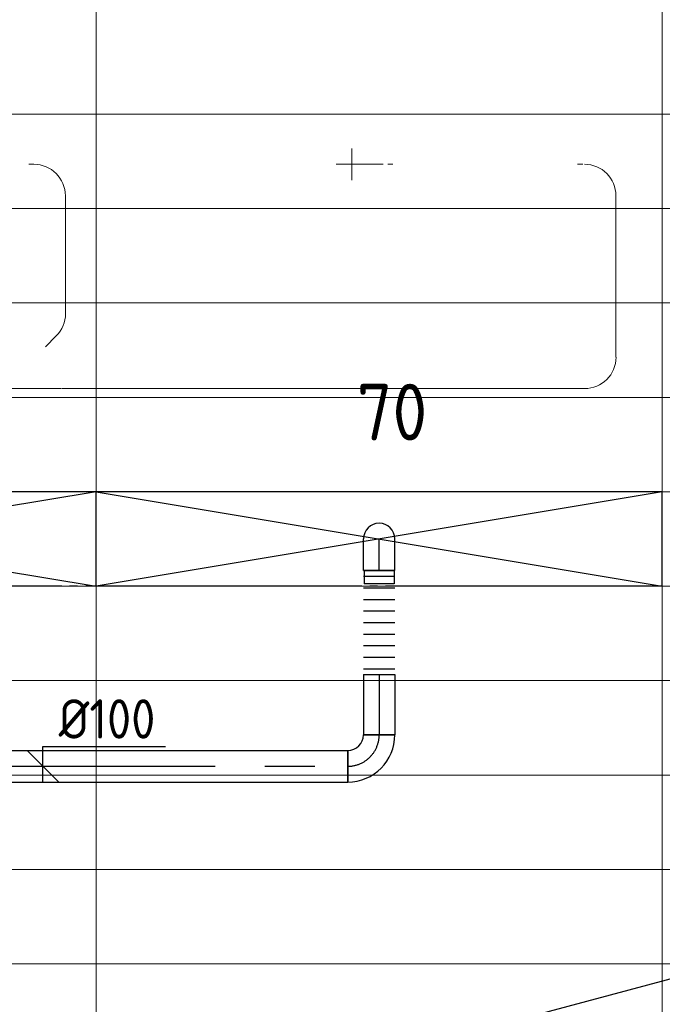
# Model space of a CAD drawing. Header units: millimetres. Extents: x -73257 to 31053, y 5203 to 51987.
# Tile 24 of 58: x -37011 to -34969, y 10690 to 13819. Entities that reach past the tile are written whole.
import ezdxf
from ezdxf.enums import TextEntityAlignment as Align

# ---------------------------------------------------------------- set-up
doc = ezdxf.new("R2010")
doc.units = ezdxf.units.MM
doc.header["$LTSCALE"] = 50
doc.linetypes.add('CENTER2', pattern=[28.575, 19.05, -3.175, 3.175, -3.175])
doc.linetypes.add('STREEPJES', pattern=[0.1, 0.05, -0.05])
for name, color, linetype in [('4plfd', 254, 'Continuous'), ('BALKEN', 7, 'Continuous'), ('WL570---_RETOUR', 100, 'Continuous'), ('WL570---_TOEVOER', 200, 'Continuous'), ('WL570---_TOEVOER_HL', 1, 'Continuous'), ('WL570---_TOEVOER_RST', 3, 'Continuous'), ('WL570---_TOEVOER_RST_HL', 1, 'Continuous'), ('WM570---_TOEVOER', 2, 'Continuous'), ('WM570---_TOEVOER_PR', 2, 'Continuous'), ('WM570---_TOEVOER_RST_PR', 1, 'Continuous')]:
    doc.layers.add(name, color=color, linetype=linetype)
doc.layers.add('WL570---_BESTAAND-HARTLIJN', color=161, linetype='Continuous', lineweight=0)
doc.layers.add('WL570---_DEMONTEREN', color=10, linetype='Continuous', lineweight=0)
doc.layers.get('WL570---_DEMONTEREN').off()
doc.styles.add('BURO-018', font='ISO96.shx', dxfattribs={"height": 90})
doc.styles.add('BURO-025', font='ISO96.shx', dxfattribs={"height": 125})

# ---------------------------------------------------------------- blocks, each defined once
blk = doc.blocks.new('Groep-41')
at = {"color": 8, "linetype": 'Continuous', "lineweight": 13}
for p, q in [((-73154.9, 12999.1), (-22154.9, 12999.1)), ((-73154.9, 12699.1), (-22154.9, 12699.1)), ((-73154.9, 12399.1), (-22154.9, 12399.1)), ((-73154.9, 12099.1), (-22154.9, 12099.1))]:
    blk.add_line(p, q, dxfattribs=at)
blk = doc.blocks.new('Groep-50')
at = {"color": 8, "linetype": 'Continuous', "lineweight": 13}
for p, q in [((-36854.9, 18999.1), (-36854.9, 7515.9)), ((-38654.9, 15502.4), (-38654.9, 7233.8)), ((-72854.9, 11799.1), (-22392.8, 11799.1)), ((-72188.2, 11499.1), (-23121.3, 11499.1)), ((-71473.3, 11199.1), (-23841, 11199.1)), ((-70711.8, 10899.1), (-24597.7, 10899.1)), ((-69854.9, 10599.1), (-25389.2, 10599.1)), ((-69080.3, 10299.1), (-26229.6, 10299.1))]:
    blk.add_line(p, q, dxfattribs=at)
at = {"color": 8, "linetype": 'Continuous', "lineweight": 13, "flags": 128}
blk.add_lwpolyline([(-22004.9, 19149), (-22004.9, 11828, -0.208473), (-73205.8, 11785.1), (-73304.9, 11828.1)], format="xyb", dxfattribs=at)
at = {"color": 8, "linetype": 'Continuous', "lineweight": 13}
blk.add_arc((-47654.8, 70538.1), 63940.9, 246.496301, 293.503386, dxfattribs=at)
at = {"color": 8}
blk.add_blockref('Groep-41', (0, 0), dxfattribs=at)
blk = doc.blocks.new('Block plafond 3e verd')
at = {"layer": '4plfd'}
blk.add_blockref('Groep-50', (73304.912, -19149.14), dxfattribs=at)
blk = doc.blocks.new('KARO')
for p, q in [((1, 0.5), (0, 0.5)), ((0, -0.5), (1, -0.5))]:
    blk.add_line(p, q)
at = {"invisible_edges": 15}
blk.add_3dface([(0, 0.5), (0, -0.5), (1, -0.5), (1, 0.5)], dxfattribs=at)
at = {"layer": 'WL570---_BESTAAND-HARTLIJN'}
blk.add_line((0, 0), (1, 0), dxfattribs=at)
blk = doc.blocks.new('OBO10000090L')
blk.add_lwpolyline([(50, 0, 0.414214), (-100, 150), (-100, 50, -0.414214), (-50, 0)], format="xyb", close=True)
at = {"invisible_edges": 15}
for points in [[(-91.3, 49.2), (-74, 147.7), (-100, 150), (-100, 50)], [(-82.9, 47), (-48.7, 141), (-74, 147.7), (-91.3, 49.2)], [(-75, 43.3), (-25, 129.9), (-48.7, 141), (-82.9, 47)], [(-67.9, 38.3), (-3.6, 114.9), (-25, 129.9), (-75, 43.3)], [(-61.7, 32.1), (14.9, 96.4), (-3.6, 114.9), (-67.9, 38.3)], [(-56.7, 25), (29.9, 75), (14.9, 96.4), (-61.7, 32.1)], [(-53, 17.1), (41, 51.3), (29.9, 75), (-56.7, 25)], [(-50.8, 8.7), (47.7, 26), (41, 51.3), (-53, 17.1)], [(-50, 0), (50, 0), (47.7, 26), (-50.8, 8.7)]]:
    blk.add_3dface(points, dxfattribs=at)
at = {"layer": 'WL570---_BESTAAND-HARTLIJN'}
blk.add_arc((-100, 0), 100, 0, 90, dxfattribs=at)
blk = doc.blocks.new('OBO10000090ZE')
blk.add_lwpolyline([(-50, 0), (50, 0), (50, 100, 1), (-50, 100)], format="xyb", close=True)
at = {"layer": 'WL570---_BESTAAND-HARTLIJN'}
for points in [[(0, 0), (0, 150)], [(-50, 100), (50, 100)]]:
    blk.add_lwpolyline(points, dxfattribs=at)
blk = doc.blocks.new('OSV1251000460G')
blk.add_lwpolyline([(0, -62.5), (46.7, -50), (46.7, 50), (0, 62.5)], close=True)
at = {"layer": 'WL570---_BESTAAND-HARTLIJN'}
blk.add_line((0, 0), (46.7, 0), dxfattribs=at)
blk = doc.blocks.new('OBO10000045H')
blk.add_lwpolyline([(50, -41.4, 0.198912), (6.1, 64.6), (-64.6, -6.1, -0.198912), (-50, -41.4)], format="xyb", close=True)
at = {"invisible_edges": 15}
for points in [[(-61.7, -9.3), (14.9, 55), (6.1, 64.6), (-64.6, -6.1)], [(-59, -12.7), (22.9, 44.6), (14.9, 55), (-61.7, -9.3)], [(-56.7, -16.4), (29.9, 33.6), (22.9, 44.6), (-59, -12.7)], [(-54.7, -20.3), (35.9, 22), (29.9, 33.6), (-56.7, -16.4)], [(-53, -24.3), (41, 9.9), (35.9, 22), (-54.7, -20.3)], [(-51.7, -28.5), (44.9, -2.6), (41, 9.9), (-53, -24.3)], [(-50.8, -32.7), (47.7, -15.4), (44.9, -2.6), (-51.7, -28.5)], [(-50.2, -37.1), (49.4, -28.3), (47.7, -15.4), (-50.8, -32.7)], [(-50, -41.4), (50, -41.4), (49.4, -28.3), (-50.2, -37.1)]]:
    blk.add_3dface(points, dxfattribs=at)
at = {"layer": 'WL570---_BESTAAND-HARTLIJN'}
blk.add_arc((-100, -41.4), 100, 0, 45, dxfattribs=at)
blk = doc.blocks.new('OBO10000090H')
blk.add_lwpolyline([(50, -100, 0.414214), (-100, 50), (-100, -50, -0.414214), (-50, -100)], format="xyb", close=True)
at = {"invisible_edges": 15}
for points in [[(-91.3, -50.8), (-74, 47.7), (-100, 50), (-100, -50)], [(-82.9, -53), (-48.7, 41), (-74, 47.7), (-91.3, -50.8)], [(-75, -56.7), (-25, 29.9), (-48.7, 41), (-82.9, -53)], [(-67.9, -61.7), (-3.6, 14.9), (-25, 29.9), (-75, -56.7)], [(-61.7, -67.9), (14.9, -3.6), (-3.6, 14.9), (-67.9, -61.7)], [(-56.7, -75), (29.9, -25), (14.9, -3.6), (-61.7, -67.9)], [(-53, -82.9), (41, -48.7), (29.9, -25), (-56.7, -75)], [(-50.8, -91.3), (47.7, -74), (41, -48.7), (-53, -82.9)], [(-50, -100), (50, -100), (47.7, -74), (-50.8, -91.3)]]:
    blk.add_3dface(points, dxfattribs=at)
at = {"layer": 'WL570---_BESTAAND-HARTLIJN'}
blk.add_arc((-100, -100), 100, 0, 90, dxfattribs=at)
blk = doc.blocks.new('KARH')
for p, q in [((1, 0.5), (0, 0.5)), ((0, -0.5), (1, -0.5))]:
    blk.add_line(p, q)
at = {"invisible_edges": 15}
blk.add_3dface([(0, 0.5), (0, -0.5), (1, -0.5), (1, 0.5)], dxfattribs=at)
blk = doc.blocks.new('*U344')
at = {"color": 0, "ltscale": 10, "transparency": 33554687}
for p, q in [((900, 150, -2000), (-900, 150, -2000)), ((-900, -150, -2000), (-900, 150, -2000)), ((900, -150, -2000), (900, 150, -2000)), ((-54.9, -150, -2000), (-900, -150, -2000)), ((900, -150, -2000), (45.1, -150, -2000))]:
    blk.add_line(p, q, dxfattribs=at)
at = {"color": 9, "linetype": 'STREEPJES', "ltscale": 10, "transparency": 33554687}
blk.add_line((45.1, -150, -2000), (-54.9, -150, -2000), dxfattribs=at)
at = {"layer": 'WL570---_TOEVOER_RST_HL', "linetype": 'CENTER2', "transparency": 33554687}
blk.add_circle((0, 0, -2000), 0.075, dxfattribs=at)
at = {"layer": 'WL570---_TOEVOER_RST', "color": 1, "transparency": 33554687, "style": 'BURO-018'}
for tag in ['MC', 'Q']:
    blk.add_attdef(tag, text='', height=180, dxfattribs=at).set_placement((0, 0), align=Align.MIDDLE)
at = {"layer": 'WM570---_TOEVOER_RST_PR', "color": 1, "transparency": 33554687, "style": 'BURO-018'}
blk.add_attdef('POSNR', text='', height=180, dxfattribs=at).set_placement((0, 0), align=Align.MIDDLE)
blk = doc.blocks.new('*U345')
at = {"color": 0, "ltscale": 10, "transparency": 33554687}
for p, q in [((900, 150, -2000), (-900, 150, -2000)), ((-900, -150, -2000), (-900, 150, -2000)), ((900, -150, -2000), (900, 150, -2000)), ((791.2, -150, -2000), (-900, -150, -2000)), ((900, -150, -2000), (891.2, -150, -2000))]:
    blk.add_line(p, q, dxfattribs=at)
at = {"color": 9, "linetype": 'STREEPJES', "ltscale": 10, "transparency": 33554687}
blk.add_line((891.2, -150, -2000), (791.2, -150, -2000), dxfattribs=at)
at = {"layer": 'WL570---_TOEVOER_RST_HL', "linetype": 'CENTER2', "transparency": 33554687}
blk.add_circle((0, 0, -2000), 0.075, dxfattribs=at)
at = {"layer": 'WL570---_TOEVOER_RST', "color": 1, "transparency": 33554687, "style": 'BURO-018'}
for tag in ['MC', 'Q']:
    blk.add_attdef(tag, text='', height=180, dxfattribs=at).set_placement((0, 0), align=Align.MIDDLE)
at = {"layer": 'WM570---_TOEVOER_RST_PR', "color": 1, "transparency": 33554687, "style": 'BURO-018'}
blk.add_attdef('POSNR', text='', height=180, dxfattribs=at).set_placement((0, 0), align=Align.MIDDLE)
blk = doc.blocks.new('*U795')
at = {"color": 0, "ltscale": 10}
for p, q in [((0, 50, -2700), (1374.3, 50, -2700)), ((1374.3, 50, -2700), (1374.3, -50, -2700)), ((0, -50, -2700), (1374.3, -50, -2700))]:
    blk.add_line(p, q, dxfattribs=at)
at = {"layer": 'WL570---_TOEVOER_HL', "linetype": 'CENTER2'}
blk.add_line((0, 0, -2700), (1374.3, 0, -2700), dxfattribs=at)
at = {"layer": 'WM570---_TOEVOER_PR', "color": 2, "style": 'BURO-025'}
blk.add_attdef('POSNR', text='', height=125, dxfattribs=at).set_placement((0, 0), align=Align.MIDDLE)
blk = doc.blocks.new('*U796')
at = {"color": 0, "ltscale": 10}
for p, q in [((-100, 47.5, -2700), (-142.6, 47.5, -2700)), ((-142.6, -47.5, -2700), (-142.6, 47.5, -2700)), ((-100, 50, -2700), (-86.8, 50, -2700)), ((-100, -50, -2700), (-100, 50, -2700)), ((-100, -47.5, -2700), (-100, 47.5, -2700)), ((-86.8, 50, -2700), (-61.4, 50, -2700)), ((-61.4, 50, -2700), (-38.6, 50, -2700)), ((-38.6, 50, -2700), (-20, 50, -2700)), ((-20, 50, -2700), (-6.8, 50, -2700)), ((-6.8, 50, -2700), (0, 50, -2700)), ((-100, -47.5, -2700), (-142.6, -47.5, -2700)), ((-100, -50, -2700), (-86.8, -50, -2700)), ((-86.8, -50, -2700), (-61.4, -50, -2700)), ((-61.4, -50, -2700), (-38.6, -50, -2700)), ((-38.6, -50, -2700), (-20, -50, -2700)), ((-20, -50, -2700), (-6.8, -50, -2700)), ((-6.8, -50, -2700), (0, -50, -2700))]:
    blk.add_line(p, q, dxfattribs=at)
blk.add_arc((0, 0, -2700), 50, 270, 90, dxfattribs=at)
at = {"layer": 'WL570---_TOEVOER_HL', "linetype": 'CENTER2'}
blk.add_line((-100, 0, -2700), (0, 0, -2700), dxfattribs=at)
at = {"layer": 'WM570---_TOEVOER_PR', "color": 2, "style": 'BURO-025'}
blk.add_attdef('POSNR', text='', height=125, dxfattribs=at).set_placement((0, 0), align=Align.MIDDLE)
blk = doc.blocks.new('*U797')
at = {"color": 0, "ltscale": 10}
for p, q in [((-100, -50, -2700), (-100, 50, -2700)), ((50, -100, -2700), (-50, -100, -2700))]:
    blk.add_line(p, q, dxfattribs=at)
for radius in [150, 50]:
    blk.add_arc((-100, -100, -2700), radius, 0, 90, dxfattribs=at)
at = {"layer": 'WL570---_TOEVOER_HL', "linetype": 'CENTER2'}
blk.add_arc((-100, -100, -2700), 100, 0, 90, dxfattribs=at)
at = {"layer": 'WM570---_TOEVOER_PR', "color": 2, "style": 'BURO-025'}
blk.add_attdef('POSNR', text='', height=125, dxfattribs=at).set_placement((0, 0), align=Align.MIDDLE)
blk = doc.blocks.new('*U798')
at = {"color": 0, "ltscale": 10}
for p, q in [((0, 50, -2700), (191.8, 50, -2700)), ((0, -50, -2700), (0, 50, -2700)), ((191.8, 50, -2700), (191.8, -50, -2700)), ((0, -50, -2700), (191.8, -50, -2700))]:
    blk.add_line(p, q, dxfattribs=at)
at = {"layer": 'WL570---_TOEVOER_HL', "linetype": 'CENTER2'}
blk.add_line((0, 0, -2700), (191.8, 0, -2700), dxfattribs=at)
at = {"layer": 'WM570---_TOEVOER_PR', "color": 2, "style": 'BURO-025'}
blk.add_attdef('POSNR', text='', height=125, dxfattribs=at).set_placement((0, 0), align=Align.MIDDLE)
blk = doc.blocks.new('*U799')
at = {"color": 0, "ltscale": 10}
for p, q in [((0, 50, -2700), (0, -50, -2700)), ((18.4, 50, -2700), (18.4, -50, -2700)), ((55.1, 50, -2700), (55.1, -50, -2700)), ((91.8, 50, -2700), (91.8, -50, -2700)), ((128.5, 50, -2700), (128.5, -50, -2700)), ((165.2, 50, -2700), (165.2, -50, -2700)), ((202, 50, -2700), (202, -50, -2700)), ((238.7, 50, -2700), (238.7, -50, -2700)), ((275.4, 50, -2700), (275.4, -50, -2700)), ((312.1, 50, -2700), (312.1, -50, -2700)), ((330.5, 50, -2700), (330.5, -50, -2700))]:
    blk.add_line(p, q, dxfattribs=at)
at = {"layer": 'WM570---_TOEVOER_PR', "color": 2, "style": 'BURO-025'}
blk.add_attdef('POSNR', text='', height=125, dxfattribs=at).set_placement((0, 0), align=Align.MIDDLE)
blk = doc.blocks.new('*U801')
at = {"layer": 'WM570---_TOEVOER', "color": 0, "ltscale": 10}
for p, q in [((0, 62.9), (389.3, 62.9)), ((0, -50), (0, 62.9)), ((50, -50), (-50, 50))]:
    blk.add_line(p, q, dxfattribs=at)
at = {"layer": 'WM570---_TOEVOER', "color": 0, "style": 'BURO-025'}
blk.add_text('%%c100', height=125, dxfattribs=at).set_placement((50, 87.9))

msp = doc.modelspace()

# ---------------------------------------------------------------- linework, layer by layer
at = {"layer": 'BALKEN', "linetype": 'Continuous'}
for radius, start, end in [(63040.636, 247.03139405, 292.96833125), (64240.636, 246.32068853, 293.67904045)]:
    msp.add_arc((-45768.356, 71057.808), radius, start, end, dxfattribs=at)
at = {"layer": 'WL570---_TOEVOER'}
for p, q in [((-38568.594, 12319.011), (-36768.594, 12019.011)), ((-36768.594, 12319.011), (-38568.594, 12019.011)), ((-36768.594, 12319.011), (-34968.594, 12019.011)), ((-34968.594, 12319.011), (-36768.594, 12019.011))]:
    msp.add_line(p, q, dxfattribs=at)

# ---------------------------------------------------------------- block references
at = {"layer": 'WL570---_DEMONTEREN', "yscale": 100, "zscale": 100}
for p, xscale, rotation in [((-36982.347, 13359.571), -16.2227493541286, 180), ((-35840.811, 13359.571), -16.03765465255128, 180), ((-35237.849, 13359.571), -16.2227493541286, 180), ((-36866.124, 13259.571), 374.2841263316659, 270), ((-35116.124, 13259.571), 512.8430681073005, 270), ((-36894.869, 12814.576), -48.98494323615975, 44.99999999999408)]:
    msp.add_blockref('KARO', p, dxfattribs=dict(at, xscale=xscale, rotation=rotation))
at = {"layer": 'WL570---_DEMONTEREN', "xscale": -1}
for name, p, rotation in [('OBO10000090L', (-36966.124, 13359.571), 270), ('OBO10000090ZE', (-35855.445, 13359.571), 90), ('OBO10000090L', (-35216.124, 13359.571), 270), ('OBO10000045H', (-36865.579, 12843.865), 180), ('OSV1251000460G', (-36926.042, 12646.727), 180)]:
    msp.add_blockref(name, p, dxfattribs=dict(at, rotation=rotation))
at = {"layer": 'WL570---_DEMONTEREN', "rotation": 270}
msp.add_blockref('OBO10000090H', (-35115.579, 12646.727), dxfattribs=at)
at = {"layer": 'WL570---_DEMONTEREN'}
for p, xscale, yscale, zscale in [((-38067.332, 12646.727), 1141.147945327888, 125, 125), ((-36877.446, 12646.727), 1661.867193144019, 100, 100)]:
    msp.add_blockref('KARO', p, dxfattribs=dict(at, xscale=xscale, yscale=yscale, zscale=zscale))
at = {"layer": 'WL570---_RETOUR'}
msp.add_blockref('Block plafond 3e verd', (-71418.596, 19669.012), dxfattribs=at)
at = {"layer": 'WL570---_RETOUR', "xscale": 3456.326217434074, "yscale": 280, "zscale": 280, "rotation": 14.9999999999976}
msp.add_blockref('KARO', (-35310.375, 9985.445), dxfattribs=at)
at = {"layer": 'WL570---_TOEVOER', "transparency": 33554687}
ref = msp.add_blockref('*U345', (-37668.594, 12169.011, 2000), dxfattribs=at)
ref.add_attrib('Q', '70', dxfattribs={"layer": 'WL570---_TOEVOER_RST', "color": 2, "transparency": 33554687, "height": 180, "style": 'BURO-018'}).set_placement((-37627.598, 12572.232), align=Align.MIDDLE)
ref = msp.add_blockref('*U344', (-35868.594, 12169.011, 2000), dxfattribs=at)
ref.add_attrib('Q', '70', dxfattribs={"layer": 'WL570---_TOEVOER_RST', "color": 2, "transparency": 33554687, "height": 180, "style": 'BURO-018'}).set_placement((-35827.598, 12572.232), align=Align.MIDDLE)
at = {"layer": 'WL570---_TOEVOER'}
for name, p, rotation in [('*U796', (-35868.594, 12169.011, 2700), 90), ('*U799', (-35868.594, 11738.532, 2700), 90), ('*U798', (-35868.594, 11738.532, 2700), 270), ('*U797', (-35868.594, 11446.727, 2700), 270)]:
    msp.add_blockref(name, p, dxfattribs=dict(at, rotation=rotation))
msp.add_blockref('*U795', (-37342.879, 11446.727, 2700), dxfattribs=at)
at = {"layer": 'WL570---_TOEVOER', "xscale": 2812.315794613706, "yscale": 350, "zscale": 200, "rotation": 15.00000000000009}
msp.add_blockref('KARH', (-35401.82, 10467.157), dxfattribs=at)
at = {"layer": 'WM570---_TOEVOER'}
msp.add_blockref('*U801', (-36937.23, 11446.727, 2700), dxfattribs=at)

doc.saveas('drawing.dxf')
